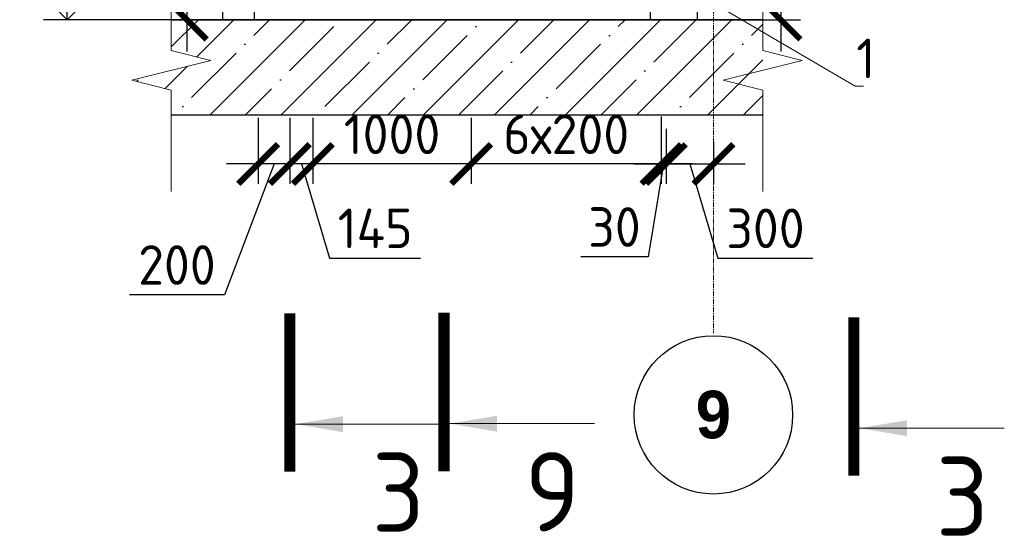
# Model space of a CAD drawing. Header units: millimetres. Extents: x 349531 to 1063351, y -131924 to 96186.
# Tile 133 of 228: x 632631 to 638848, y -42492 to -39225. Entities that reach past the tile are written whole.
import ezdxf
from ezdxf import colors
from ezdxf.entities.mleader import LeaderData, LeaderLine
from ezdxf.math import Vec2, Vec3

# ---------------------------------------------------------------- set-up
doc = ezdxf.new("R2010")
doc.units = ezdxf.units.MM
for name, pattern in [('______5', [1100, 800, -100, 100, -100]), ('________', [0]), ('осевая', [50.8, 31.75, -6.35, 6.35, -6.35])]:
    doc.linetypes.add(name, pattern=pattern)
for name, color, linetype, lineweight in [('AF_Stena', 90, 'Continuous', 18), ('Оси', 40, '______5', 18), ('подоснова', 151, 'Continuous', 5), ('размер', 1, 'Continuous', 25), ('РАЗМЕРЫ', 1, 'Continuous', 9), ('Узлы', 7, 'Continuous', 0)]:
    doc.layers.add(name, color=color, linetype=linetype, lineweight=lineweight)
doc.styles.add('Century Gothic', font='GOTHIC.TTF')
doc.styles.add('GOST-2.304_Type-B', font='GOST_Common.ttf')
doc.dimstyles.new('СПДС', dxfattribs={"dimscale": 100, "dimtxt": 2.5, "dimasz": 2.5, "dimexe": 1.25, "dimexo": 0, "dimtad": 1, "dimdec": 0, "dimtxsty": 'GOST-2.304_Type-B', "dimblk": 'ARCHTICK', "dimcen": 2.5, "dimdle": 2, "dimadec": 0, "dimazin": 2, "dimtfac": 0.75, "dimtdec": 0, "dimtmove": 1, "dimatfit": 3, "dimfxl": 1, "dimtolj": 1, "dimarcsym": 1})

# ---------------------------------------------------------------- blocks, each defined once
blk = doc.blocks.new('NSY101')
at = {"color": 0, "linetype": 'ByBlock', "lineweight": -2}
blk.add_circle((0, 0), 50, dxfattribs=at)
blk = doc.blocks.new('СЛОЖНЫЙ_ОБЪЕКТ_36')
at = {"layer": 'Оси', "color": 16, "linetype": 'Continuous', "lineweight": 25, "transparency": 33554687, "xscale": 9.999999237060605, "yscale": 9.999999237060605, "zscale": 9.999999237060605}
blk.add_blockref('NSY101', (31813, -43009.5), dxfattribs=at)
at = {"layer": 'Оси', "color": 16, "linetype": 'Continuous', "lineweight": 25, "transparency": 33554687, "insert": (31813, -43009.5), "char_height": 300, "width": 385, "attachment_point": 5, "style": 'Century Gothic'}
blk.add_mtext('\\A1;{\\fCentury Gothic|i0|b1;\\H300.000000;\\W1.000000;\\C16;9}\\P', dxfattribs=at)
blk = doc.blocks.new('_None')
blk = doc.blocks.new('_ArchTick')
at = {"color": 0, "linetype": 'ByBlock', "const_width": 0.15}
blk.add_lwpolyline([(-0.5, -0.5), (0.5, 0.5)], dxfattribs=at)
blk = doc.blocks.new('*D1557')
at = {"layer": 'DEFPOINTS', "color": 0, "transparency": 16777216}
for p in [(636611.8, -37074.6, 320), (637225.3, -39224.6, 320), (637436, -39224.6)]:
    blk.add_point(p, dxfattribs=at)
at = {"layer": 'РАЗМЕРЫ', "color": 0, "lineweight": -2, "transparency": 16777216}
for p, q in [((637436, -36874.6), (637436, -39424.6)), ((636611.8, -37074.6), (637561, -37074.6)), ((637225.3, -39224.6), (637561, -39224.6))]:
    blk.add_line(p, q, dxfattribs=at)
at = {"layer": 'РАЗМЕРЫ', "color": 0, "lineweight": -2, "transparency": 16777216, "xscale": 250, "yscale": 250, "zscale": 250}
for p, rotation in [((637436, -37074.6), 90), ((637436, -39224.6), 270)]:
    blk.add_blockref('_ArchTick', p, dxfattribs=dict(at, rotation=rotation))
at = {"layer": 'РАЗМЕРЫ', "color": 0, "transparency": 16777216, "insert": (637248.5, -38149.6), "char_height": 250, "attachment_point": 5, "rotation": 90, "style": 'GOST-2.304_Type-B'}
blk.add_mtext('\\A1;2150', dxfattribs=at)
blk = doc.blocks.new('*D1562')
at = {"layer": 'DEFPOINTS', "color": 0, "transparency": 16777216}
for p in [(634237.4, -36834.6, 320), (633686.3, -39224.6), (634334.7, -39224.6, 320)]:
    blk.add_point(p, dxfattribs=at)
at = {"layer": 'РАЗМЕРЫ', "color": 0, "lineweight": -2, "transparency": 16777216}
for p, q in [((633686.3, -36634.6), (633686.3, -39424.6)), ((634237.4, -36834.6), (633561.3, -36834.6)), ((634334.7, -39224.6), (633561.3, -39224.6))]:
    blk.add_line(p, q, dxfattribs=at)
at = {"layer": 'РАЗМЕРЫ', "color": 0, "lineweight": -2, "transparency": 16777216, "xscale": 250, "yscale": 250, "zscale": 250}
for p, rotation in [((633686.3, -36834.6), 90), ((633686.3, -39224.6), 270)]:
    blk.add_blockref('_ArchTick', p, dxfattribs=dict(at, rotation=rotation))
at = {"layer": 'РАЗМЕРЫ', "color": 0, "transparency": 16777216, "insert": (633498.8, -38029.6), "char_height": 250, "attachment_point": 5, "rotation": 90, "style": 'GOST-2.304_Type-B'}
blk.add_mtext('\\A1;2390', dxfattribs=at)
blk = doc.blocks.new('*D1566')
at = {"layer": 'DEFPOINTS', "color": 0, "transparency": 16777216}
for p in [(636681.9, -39836.7, -560), (636711.9, -39914.4, -360), (636681.9, -40135.4)]:
    blk.add_point(p, dxfattribs=at)
at = {"layer": 'РАЗМЕРЫ', "color": 0, "lineweight": -2, "transparency": 16777216}
for p, q in [((636681.9, -39836.7), (636681.9, -40260.4)), ((636711.9, -39914.4), (636711.9, -40260.4)), ((636681.9, -40135.4), (636431.9, -40135.4)), ((636696.9, -40135.4), (636599.1, -40721.1)), ((636711.9, -40135.4), (636681.9, -40135.4)), ((636711.9, -40135.4), (636681.9, -40135.4)), ((636711.9, -40135.4), (636961.9, -40135.4)), ((636599.1, -40721.1), (636174.1, -40721.1))]:
    blk.add_line(p, q, dxfattribs=at)
at = {"layer": 'РАЗМЕРЫ', "color": 0, "lineweight": -2, "transparency": 16777216, "xscale": 250, "yscale": 250, "zscale": 250}
blk.add_blockref('_ArchTick', (636681.9, -40135.4), dxfattribs=at)
at = {"layer": 'РАЗМЕРЫ', "color": 0, "lineweight": -2, "transparency": 16777216, "xscale": 250, "yscale": 250, "zscale": 250, "rotation": 180}
blk.add_blockref('_ArchTick', (636711.9, -40135.4), dxfattribs=at)
at = {"layer": 'РАЗМЕРЫ', "color": 0, "transparency": 16777216, "insert": (636386.6, -40533.6), "char_height": 250, "attachment_point": 5, "style": 'GOST-2.304_Type-B'}
blk.add_mtext('\\A1;30', dxfattribs=at)
blk = doc.blocks.new('*D1567')
at = {"layer": 'DEFPOINTS', "color": 0, "transparency": 16777216}
for p in [(635481.9, -39844.7, -360), (636681.9, -39836.7, -560), (635481.9, -40135.4)]:
    blk.add_point(p, dxfattribs=at)
at = {"layer": 'РАЗМЕРЫ', "color": 0, "lineweight": -2, "transparency": 16777216}
for p, q in [((635481.9, -39844.7), (635481.9, -40260.4)), ((636681.9, -39836.7), (636681.9, -40260.4)), ((636881.9, -40135.4), (635281.9, -40135.4))]:
    blk.add_line(p, q, dxfattribs=at)
at = {"layer": 'РАЗМЕРЫ', "color": 0, "lineweight": -2, "transparency": 16777216, "xscale": 250, "yscale": 250, "zscale": 250, "rotation": 180}
blk.add_blockref('_ArchTick', (635481.9, -40135.4), dxfattribs=at)
at = {"layer": 'РАЗМЕРЫ', "color": 0, "lineweight": -2, "transparency": 16777216, "xscale": 250, "yscale": 250, "zscale": 250}
blk.add_blockref('_ArchTick', (636681.9, -40135.4), dxfattribs=at)
at = {"layer": 'РАЗМЕРЫ', "color": 0, "transparency": 16777216, "insert": (636081.9, -39947.9), "char_height": 250, "attachment_point": 5, "style": 'GOST-2.304_Type-B'}
blk.add_mtext('\\A1;6х200', dxfattribs=at)
blk = doc.blocks.new('*D1568')
at = {"layer": 'DEFPOINTS', "color": 0, "transparency": 16777216}
for p in [(634481.9, -39844.7, -360), (635481.9, -39982.1), (634481.9, -40135.4)]:
    blk.add_point(p, dxfattribs=at)
at = {"layer": 'РАЗМЕРЫ', "color": 0, "lineweight": -2, "transparency": 16777216}
for p, q in [((634481.9, -39844.7), (634481.9, -40260.4)), ((635481.9, -39982.1), (635481.9, -40260.4)), ((635681.9, -40135.4), (634281.9, -40135.4))]:
    blk.add_line(p, q, dxfattribs=at)
at = {"layer": 'РАЗМЕРЫ', "color": 0, "lineweight": -2, "transparency": 16777216, "xscale": 250, "yscale": 250, "zscale": 250, "rotation": 180}
blk.add_blockref('_ArchTick', (634481.9, -40135.4), dxfattribs=at)
at = {"layer": 'РАЗМЕРЫ', "color": 0, "lineweight": -2, "transparency": 16777216, "xscale": 250, "yscale": 250, "zscale": 250}
blk.add_blockref('_ArchTick', (635481.9, -40135.4), dxfattribs=at)
at = {"layer": 'РАЗМЕРЫ', "color": 0, "transparency": 16777216, "insert": (634981.9, -39947.9), "char_height": 250, "attachment_point": 5, "style": 'GOST-2.304_Type-B'}
blk.add_mtext('\\A1;1000', dxfattribs=at)
blk = doc.blocks.new('*D1569')
at = {"layer": 'DEFPOINTS', "color": 0, "transparency": 16777216}
for p in [(634336.9, -39844.7, -560), (634481.9, -39844.7), (634336.9, -40135.4)]:
    blk.add_point(p, dxfattribs=at)
at = {"layer": 'РАЗМЕРЫ', "color": 0, "lineweight": -2, "transparency": 16777216}
for p, q in [((634336.9, -39844.7), (634336.9, -40260.4)), ((634481.9, -39844.7), (634481.9, -40260.4)), ((634681.9, -40135.4), (634136.9, -40135.4)), ((634409.4, -40135.4), (634587.5, -40729.2)), ((634587.5, -40729.2), (635162.5, -40729.2))]:
    blk.add_line(p, q, dxfattribs=at)
at = {"layer": 'РАЗМЕРЫ', "color": 0, "lineweight": -2, "transparency": 16777216, "xscale": 250, "yscale": 250, "zscale": 250, "rotation": 180}
blk.add_blockref('_ArchTick', (634336.9, -40135.4), dxfattribs=at)
at = {"layer": 'РАЗМЕРЫ', "color": 0, "lineweight": -2, "transparency": 16777216, "xscale": 250, "yscale": 250, "zscale": 250}
blk.add_blockref('_ArchTick', (634481.9, -40135.4), dxfattribs=at)
at = {"layer": 'РАЗМЕРЫ', "color": 0, "transparency": 16777216, "insert": (634875, -40541.7), "char_height": 250, "attachment_point": 5, "style": 'GOST-2.304_Type-B'}
blk.add_mtext('\\A1;145', dxfattribs=at)
blk = doc.blocks.new('*D1570')
at = {"layer": 'DEFPOINTS', "color": 0, "transparency": 16777216}
for p in [(634136.9, -39844.7, -560), (634336.9, -39844.7), (634136.9, -40135.4)]:
    blk.add_point(p, dxfattribs=at)
at = {"layer": 'РАЗМЕРЫ', "color": 0, "lineweight": -2, "transparency": 16777216}
for p, q in [((634136.9, -39844.7), (634136.9, -40260.4)), ((634336.9, -39844.7), (634336.9, -40260.4)), ((634236.9, -40135.4), (633923.8, -40960.9)), ((634536.9, -40135.4), (633936.9, -40135.4)), ((633923.8, -40960.9), (633323.8, -40960.9))]:
    blk.add_line(p, q, dxfattribs=at)
at = {"layer": 'РАЗМЕРЫ', "color": 0, "lineweight": -2, "transparency": 16777216, "xscale": 250, "yscale": 250, "zscale": 250, "rotation": 180}
blk.add_blockref('_ArchTick', (634136.9, -40135.4), dxfattribs=at)
at = {"layer": 'РАЗМЕРЫ', "color": 0, "lineweight": -2, "transparency": 16777216, "xscale": 250, "yscale": 250, "zscale": 250}
blk.add_blockref('_ArchTick', (634336.9, -40135.4), dxfattribs=at)
at = {"layer": 'РАЗМЕРЫ', "color": 0, "transparency": 16777216, "insert": (633623.8, -40773.4), "char_height": 250, "attachment_point": 5, "style": 'GOST-2.304_Type-B'}
blk.add_mtext('\\A1;200', dxfattribs=at)
blk = doc.blocks.new('*D1571')
at = {"layer": 'DEFPOINTS', "color": 0, "transparency": 16777216}
for p in [(636711.9, -39997.8, -160), (637011.9, -39997.8, -520), (637011.9, -40135.4)]:
    blk.add_point(p, dxfattribs=at)
at = {"layer": 'РАЗМЕРЫ', "color": 0, "lineweight": -2, "transparency": 16777216}
for p, q in [((636711.9, -39997.8), (636711.9, -40260.4)), ((637011.9, -39997.8), (637011.9, -40260.4)), ((636511.9, -40135.4), (637211.9, -40135.4)), ((636861.9, -40135.4), (637040, -40729.2)), ((637040, -40729.2), (637640, -40729.2))]:
    blk.add_line(p, q, dxfattribs=at)
at = {"layer": 'РАЗМЕРЫ', "color": 0, "lineweight": -2, "transparency": 16777216, "xscale": 250, "yscale": 250, "zscale": 250, "rotation": 180}
blk.add_blockref('_ArchTick', (636711.9, -40135.4), dxfattribs=at)
at = {"layer": 'РАЗМЕРЫ', "color": 0, "lineweight": -2, "transparency": 16777216, "xscale": 250, "yscale": 250, "zscale": 250}
blk.add_blockref('_ArchTick', (637011.9, -40135.4), dxfattribs=at)
at = {"layer": 'РАЗМЕРЫ', "color": 0, "transparency": 16777216, "insert": (637340, -40541.7), "char_height": 250, "attachment_point": 5, "style": 'GOST-2.304_Type-B'}
blk.add_mtext('\\A1;300', dxfattribs=at)

msp = doc.modelspace()

# ---------------------------------------------------------------- hatches: boundary and pattern name
at = {"layer": 'размер', "transparency": 33554648}
h = msp.add_hatch(dxfattribs=at)
h.set_pattern_fill('ANSI35', color=1, scale=50)
h.set_pattern_definition([(45, (95012.93, -15133.52), (-224.5064, 224.5064), []), (45, (95237.44, -15133.52), (-224.5064, 224.5064), [396.875, -79.375, 0, -79.375])])
h.paths.add_polyline_path([(633588, -39668.7), (633588, -39824.6), (637322.5, -39824.6), (637322.5, -39224.6), (633588, -39224.6), (633588, -39418.7), (633838, -39481.2), (633338, -39606.2)])

# ---------------------------------------------------------------- linework, layer by layer
at = {"color": 96, "linetype": 'Continuous', "lineweight": 30, "transparency": 33554687}
for p, q in [((633911.8, -36484.6, -320), (633911.8, -39224.6, -320)), ((634111.8, -36484.6, -320), (634111.8, -39224.6, -320)), ((636611.8, -36484.6), (636611.8, -39224.6, -160)), ((636911.5, -39224.6), (636911.5, -36484.6))]:
    msp.add_line(p, q, dxfattribs=at)
at = {"color": 253, "linetype": 'Continuous', "lineweight": 30, "true_color": 0xa0a08c, "transparency": 33554687}
for p, q in [((637322.5, -39224.6), (633588, -39224.6)), ((633588, -39824.6), (637322.5, -39824.6))]:
    msp.add_line(p, q, dxfattribs=at)
at = {"color": 7, "linetype": '________', "lineweight": 30, "transparency": 33554687}
msp.add_line((636961.5, -39224.6), (636611.8, -39224.6), dxfattribs=at)
msp.add_line((636961.5, -39224.6), (636611.8, -39224.6), dxfattribs=at)
for points in [[(632930.9, -39224.6), (632930.9, -38624.6)], [(632630.9, -38924.6), (632930.9, -39224.6), (633230.9, -38924.6)], [(633615.4, -39224.6), (632780.9, -39224.6)]]:
    msp.add_lwpolyline(points)
at = {"layer": 'AF_Stena', "lineweight": 20}
for points in [[(633588, -39363.7), (633588, -38891.8)], [(637322.5, -39363.7), (637322.5, -38891.8)], [(633588, -39363.7), (633588, -39418.7)], [(637322.5, -39363.7), (637322.5, -39418.7)], [(633588, -39418.7), (633838, -39481.2)], [(637322.5, -39418.7), (637572.5, -39481.2)], [(633838, -39481.2), (633338, -39606.2)], [(637572.5, -39481.2), (637072.5, -39606.2)], [(633338, -39606.2), (633588, -39668.7)], [(637072.5, -39606.2), (637322.5, -39668.7)], [(633588, -39668.7), (633588, -39723.7)], [(633588, -39723.7), (633588, -40309.4)], [(637322.5, -39668.7), (637322.5, -39723.7)], [(637322.5, -39723.7), (637322.5, -40309.4)]]:
    msp.add_lwpolyline(points, dxfattribs=at)
at = {"layer": 'Оси', "color": 16, "linetype": 'осевая', "lineweight": 0, "transparency": 33554687}
msp.add_line((637011.9, -35398.7, -520), (637011.9, -41203.5, -520), dxfattribs=at)
at = {"layer": 'размер'}
msp.add_lwpolyline([(633588, -39224.6), (637322.5, -39224.6)], dxfattribs=at)
at = {"layer": 'Узлы', "color": 1, "linetype": 'Continuous', "lineweight": 0}
for p, q in [((634336.5, -41778.1, -120), (635286.5, -41778.1, -120)), ((635310.1, -41774.9, -120), (636260.1, -41774.9, -120)), ((637898, -41803.5, -120), (638848, -41803.5, -120))]:
    msp.add_line(p, q, dxfattribs=at)
at = {"layer": 'Узлы', "color": 1, "linetype": 'Continuous', "lineweight": 0, "const_width": 70, "elevation": -120}
for points in [[(634336.5, -42078.1), (634336.5, -41078.1)], [(635310.1, -42074.9), (635310.1, -41074.9)], [(637898, -42103.5), (637898, -41103.5)]]:
    msp.add_lwpolyline(points, dxfattribs=at)
at = {"layer": 'Узлы', "color": 1, "linetype": 'Continuous', "lineweight": 0}
for points in [[(634371.5, -41778.1, -120), (634671.9, -41828.4, -120), (634671.9, -41727.9, -120)], [(635345.1, -41774.9, -120), (635645.5, -41825.2, -120), (635645.5, -41724.6, -120)], [(637933, -41803.5, -120), (638233.5, -41853.8, -120), (638233.5, -41753.2, -120)]]:
    msp.add_solid(points, dxfattribs=at)

# ---------------------------------------------------------------- block references
at = {"layer": 'Оси', "color": 16, "linetype": 'Continuous', "lineweight": 25, "transparency": 33554687}
msp.add_blockref('СЛОЖНЫЙ_ОБЪЕКТ_36', (605198.3, 1290.1, -520), dxfattribs=at)

# ---------------------------------------------------------------- texts
at = {"layer": 'Узлы', "color": 1, "linetype": 'Continuous', "lineweight": 0, "char_height": 500, "attachment_point": 5, "style": 'GOST-2.304_Type-B'}
for s, insert in [('3', (635021.5, -42208.1, -120)), ('9', (635995, -42204.9, -120)), ('3', (638583, -42233.5, -120))]:
    msp.add_mtext_dynamic_manual_height_columns(s, width=723.88, gutter_width=25, heights=[0], dxfattribs=dict(at, insert=insert))

# ---------------------------------------------------------------- dimensions: what is measured, and where the dimension line sits
at = {"layer": 'РАЗМЕРЫ', "color": 1}
for base, p1, p2, picture, middle in [((633686.3, -39224.6, -320), (634237.4, -36834.6), (634334.7, -39224.6), '*D1562', (633498.8, -38029.6, -320)), ((637436, -39224.6, -320), (636611.8, -37074.6), (637225.3, -39224.6), '*D1557', (637248.5, -38149.6, -320))]:
    dim = msp.add_linear_dim(base=base, p1=p1, p2=p2, angle=90, dimstyle='СПДС', dxfattribs=at)
    dim.commit()
    dim.dimension.update_dxf_attribs({"geometry": picture, "text_midpoint": middle})
at = {"layer": 'РАЗМЕРЫ', "color": 4}
for base, p1, p2, picture, middle in [((634481.9, -40135.4, -160), (635481.9, -39982.1, -160), (634481.9, -39844.7, -520), '*D1568', (634981.9, -39947.9, -160)), ((634336.9, -40135.4, -160), (634481.9, -39844.7, -160), (634336.9, -39844.7, -720), '*D1569', (634650, -40541.7, -160))]:
    dim = msp.add_linear_dim(base=base, p1=p1, p2=p2, dimstyle='СПДС', dxfattribs=at)
    dim.commit()
    dim.dimension.update_dxf_attribs({"geometry": picture, "text_midpoint": middle})
dim = msp.add_linear_dim(base=(635481.9, -40135.4, -160), p1=(636681.9, -39836.7, -720), p2=(635481.9, -39844.7, -520), text='6х200', dimstyle='СПДС', dxfattribs=at)
dim.commit()
dim.dimension.update_dxf_attribs({"geometry": '*D1567', "text_midpoint": (636081.9, -39947.9, -160)})
dim = msp.add_linear_dim(base=(634136.9, -40135.4, -160), p1=(634336.9, -39844.7, -160), p2=(634136.9, -39844.7, -720), dimstyle='СПДС', dxfattribs=at)
dim.commit()
dim.dimension.update_dxf_attribs({"geometry": '*D1570', "text_midpoint": (633861.3, -40960.9, -160), "dimtype": 160})
at = {"layer": 'РАЗМЕРЫ'}
dim = msp.add_linear_dim(base=(636681.9, -40135.4, -160), p1=(636711.9, -39914.4, -520), p2=(636681.9, -39836.7, -720), dimstyle='СПДС', dxfattribs=at)
dim.commit()
dim.dimension.update_dxf_attribs({"geometry": '*D1566', "text_midpoint": (636536.6, -40721.1, -160), "dimtype": 160})
at = {"layer": 'РАЗМЕРЫ', "color": 1}
dim = msp.add_linear_dim(base=(637011.9, -40135.4), p1=(636711.9, -39997.8, -160), p2=(637011.9, -39997.8, -520), dimstyle='СПДС', dxfattribs=at)
dim.commit()
dim.dimension.update_dxf_attribs({"geometry": '*D1571', "text_midpoint": (637102.5, -40541.7)})

# ---------------------------------------------------------------- leaders
at = {"layer": 'подоснова'}
ml = msp.add_multileader_mtext('Standard', dxfattribs=at)
ml.set_content('1', color=256, style='GOST-2.304_Type-B')
ml.set_leader_properties(color=256, linetype='ByLayer', lineweight=15)
ml.set_arrow_properties(name='NONE')
ml.build(insert=Vec2(0, 0))
ml.multileader.update_dxf_attribs({"text_left_attachment_type": 6, "text_right_attachment_type": 6, "dogleg_length": 10, "arrow_head_size": 18})
ctx = ml.context
ctx.base_point, ctx.char_height, ctx.arrow_head_size, ctx.landing_gap_size, ctx.plane_origin = Vec3(637916, -39644.1, 720), 250, 18, 20, Vec3(637181, -36955.4, 720)
ctx.left_attachment, ctx.right_attachment, ctx.text_align_type = 6, 6, 1
notes = []
notes.append((ctx, [(0, (1, 1, 0), (637906, -39644.1, 720), (1, 0), 10, [(0, [(636218.7, -38655.3, 720)], 0, [])])]))
ctx.mtext.insert, ctx.mtext.width, ctx.mtext.alignment, ctx.mtext.flow_direction = Vec3(637973.5, -39344.1, 720), 22.898, 2, 5
for ctx, leaders in notes:
    for number, flags, end, landing, length, lines in leaders:
        leader = LeaderData()
        leader.index, (leader.has_last_leader_line, leader.has_dogleg_vector, leader.attachment_direction) = number, flags
        leader.last_leader_point, leader.dogleg_vector, leader.dogleg_length = Vec3(end), Vec3(landing), length
        for number, points, colour, breaks in lines:
            line = LeaderLine()
            line.index, line.vertices, line.color, line.breaks = number, Vec3.list(points), colors.encode_raw_color(colour), breaks
            leader.lines.append(line)
        ctx.leaders.append(leader)

doc.saveas('drawing.dxf')
